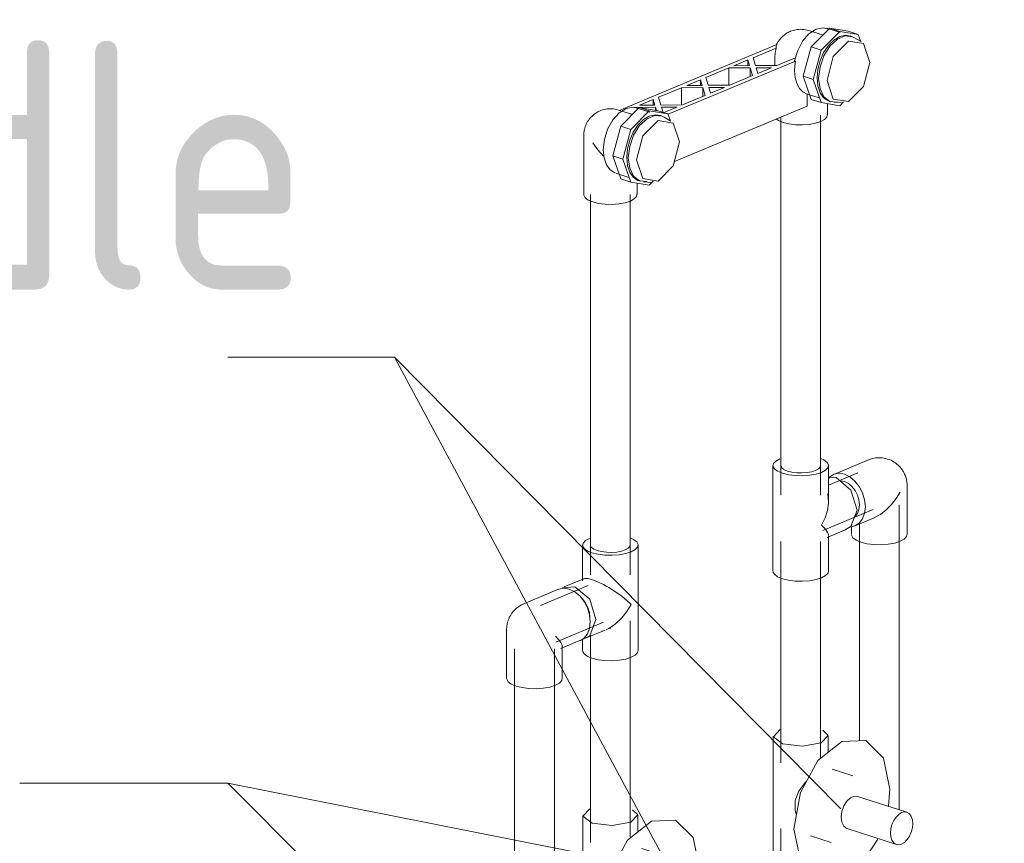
# Model space of a CAD drawing. Header units: millimetres. Extents: x -121 to 39028, y 270 to 28264.
# Tile 5 of 97: x 11958 to 12453, y 16465 to 16879. Entities that reach past the tile are written whole.
import ezdxf

# ---------------------------------------------------------------- set-up
doc = ezdxf.new("R2010")
doc.units = ezdxf.units.MM
for name, color, linetype, lineweight in [('M-EQPM-____-OTLN', 50, 'Continuous', 20), ('P-PIPE-____-IDEN', 2, 'Continuous', 20), ('P-PIPE-____-OTLN', 3, 'Continuous', 20)]:
    doc.layers.add(name, color=color, linetype=linetype, lineweight=lineweight)
doc.styles.add('GOST Common_1', font='GOST_Common.ttf', dxfattribs={"width": 0.9, "height": 125})

# ---------------------------------------------------------------- blocks, each defined once
blk = doc.blocks.new('VTp_724_0 Водорозетка двойная - VTp_724_0-V13-3D Water Left')
at = {"layer": 'M-EQPM-____-OTLN'}
for p, q in [((-17520.43, 16865.7), (-17511.05, 16875.08)), ((-17505.75, 16872.82), (-17512.51, 16875)), ((-17511.05, 16875.08), (-17501.67, 16873.52)), ((-17506.02, 16873.45), (-17511.05, 16875.08)), ((-17514.89, 16871.72), (-17521.5, 16873.86)), ((-17506.02, 16873.45), (-17515.4, 16864.07)), ((-17496.64, 16871.9), (-17506.02, 16873.45)), ((-17501.67, 16873.52), (-17496.64, 16871.9)), ((-17499.89, 16870.93), (-17500.72, 16871.19)), ((-17495.22, 16868.29), (-17498.48, 16870.27)), ((-17495.4, 16868.2), (-17496.64, 16871.9)), ((-17537.7, 16866.83), (-17616.97, 16833.75)), ((-17549.59, 16860.2), (-17537.91, 16865.08)), ((-17524.31, 16850.87), (-17520.43, 16865.7)), ((-17515.4, 16864.07), (-17520.43, 16865.7)), ((-17548.39, 16856.26), (-17549.59, 16860.2)), ((-17538.72, 16860.08), (-17538.72, 16856.31)), ((-17528.25, 16860.21), (-17537.58, 16856.32)), ((-17515.4, 16864.07), (-17519.28, 16849.24)), ((-17592.37, 16831.79), (-17528.26, 16858.54)), ((-17573.37, 16850.28), (-17561.87, 16855.08)), ((-17561.87, 16855.08), (-17551.06, 16855.14)), ((-17561.87, 16855.08), (-17561.87, 16846.4)), ((-17559.2, 16856.19), (-17552.27, 16859.08)), ((-17551.4, 16856.24), (-17559.2, 16856.19)), ((-17552.27, 16859.08), (-17551.4, 16856.24)), ((-17552.27, 16859.08), (-17552.27, 16856.23)), ((-17551.06, 16855.14), (-17549.86, 16851.2)), ((-17551.06, 16850.69), (-17551.06, 16855.14)), ((-17537.58, 16856.32), (-17548.39, 16856.26)), ((-17548.05, 16855.16), (-17540.25, 16855.2)), ((-17547.19, 16852.31), (-17548.05, 16855.16)), ((-17540.25, 16855.2), (-17547.19, 16852.31)), ((-17528.26, 16858.54), (-17528.71, 16858.69)), ((-17572.17, 16846.33), (-17573.37, 16850.28)), ((-17549.86, 16851.2), (-17561.36, 16846.4)), ((-17520.43, 16839.28), (-17524.31, 16850.87)), ((-17519.28, 16849.24), (-17524.31, 16850.87)), ((-17597.15, 16840.36), (-17585.65, 16845.15)), ((-17585.65, 16845.15), (-17574.84, 16845.22)), ((-17585.65, 16836.47), (-17585.65, 16845.15)), ((-17582.98, 16846.27), (-17576.05, 16849.16)), ((-17575.18, 16846.32), (-17582.98, 16846.27)), ((-17576.05, 16849.16), (-17575.18, 16846.32)), ((-17576.05, 16846.31), (-17576.05, 16849.16)), ((-17574.84, 16845.22), (-17573.64, 16841.27)), ((-17574.84, 16840.7), (-17574.84, 16845.22)), ((-17561.36, 16846.4), (-17572.17, 16846.33)), ((-17571.83, 16845.24), (-17564.03, 16845.28)), ((-17570.97, 16842.39), (-17571.83, 16845.24)), ((-17564.03, 16845.28), (-17570.97, 16842.39)), ((-17519.28, 16849.24), (-17515.4, 16837.66)), ((-17595.95, 16836.41), (-17597.15, 16840.36)), ((-17573.64, 16841.27), (-17585.14, 16836.48)), ((-17522.66, 16842.02), (-17516.35, 16839.99)), ((-17522.41, 16835.87), (-17522.41, 16841.95)), ((-17616.21, 16825.73), (-17606.83, 16835.11)), ((-17609.43, 16835.23), (-17598.62, 16835.3)), ((-17601.53, 16832.85), (-17608.28, 16835.04)), ((-17606.83, 16835.11), (-17597.45, 16833.56)), ((-17601.8, 16833.49), (-17606.83, 16835.11)), ((-17606.76, 16836.35), (-17599.82, 16839.24)), ((-17598.96, 16836.39), (-17606.76, 16836.35)), ((-17599.82, 16839.24), (-17598.96, 16836.39)), ((-17599.82, 16836.39), (-17599.82, 16839.24)), ((-17598.62, 16835.3), (-17598.13, 16833.67)), ((-17598.62, 16833.75), (-17598.62, 16835.3)), ((-17585.14, 16836.48), (-17595.95, 16836.41)), ((-17595.61, 16835.31), (-17587.81, 16835.36)), ((-17594.82, 16832.71), (-17595.61, 16835.31)), ((-17587.81, 16835.36), (-17594.45, 16832.59)), ((-17589.16, 16808.02), (-17522.41, 16835.87)), ((-17515.4, 16837.66), (-17520.43, 16839.28)), ((-17515.4, 16837.66), (-17506.02, 16836.1)), ((-17512.22, 16831.34), (-17512.22, 16837.13)), ((-17511.32, 16838.36), (-17510.5, 16838.1)), ((-17508.97, 16837.8), (-17505.17, 16837.5)), ((-17506.02, 16836.1), (-17504.1, 16838.02)), ((-17610.67, 16831.76), (-17617.28, 16833.89)), ((-17601.8, 16833.49), (-17611.18, 16824.11)), ((-17592.42, 16831.93), (-17601.8, 16833.49)), ((-17597.45, 16833.56), (-17592.42, 16831.93)), ((-17595.67, 16830.96), (-17596.5, 16831.23)), ((-17591, 16828.32), (-17594.26, 16830.31)), ((-17591.18, 16828.24), (-17592.42, 16831.93)), ((-17620.09, 16810.9), (-17616.21, 16825.73)), ((-17611.18, 16824.11), (-17616.21, 16825.73)), ((-17634.79, 16821.14), (-17634.79, 16791.38)), ((-17611.18, 16824.11), (-17615.06, 16809.28)), ((-17616.21, 16799.32), (-17620.09, 16810.9)), ((-17615.06, 16809.28), (-17620.09, 16810.9)), ((-17615.06, 16809.28), (-17611.18, 16797.69)), ((-17618.64, 16802.12), (-17612.13, 16800.02)), ((-17611.18, 16797.69), (-17616.21, 16799.32)), ((-17611.18, 16797.69), (-17601.8, 16796.14)), ((-17607.99, 16791.38), (-17607.99, 16797.17)), ((-17607.1, 16798.4), (-17606.28, 16798.13)), ((-17604.75, 16797.83), (-17600.95, 16797.54)), ((-17601.8, 16796.14), (-17599.88, 16798.06))]:
    blk.add_line(p, q, dxfattribs=at)
for points in [[(-17521.5, 16873.86, 0), (-17522.33, 16874.1, 0), (-17523.18, 16874.28, 0), (-17524.03, 16874.41, 0), (-17524.87, 16874.49, 0), (-17525.7, 16874.51, 0), (-17526.51, 16874.48, 0), (-17527.29, 16874.4, 0), (-17528.04, 16874.29, 0), (-17528.76, 16874.13, 0), (-17529.45, 16873.95, 0), (-17530.1, 16873.73, 0), (-17530.72, 16873.5, 0), (-17530.78, 16873.47, 0)], [(-17511.64, 16874.65, 0), (-17514.38, 16875.32, 0), (-17517.93, 16874.58, 0), (-17521.47, 16872.25, 0), (-17524.65, 16868.56, 0), (-17527.14, 16863.89, 0), (-17528.71, 16858.69, 0)], [(-17530.78, 16873.47, 0), (-17531.35, 16873.22, 0), (-17531.89, 16872.95, 0), (-17532.4, 16872.66, 0), (-17532.88, 16872.37, 0), (-17533.32, 16872.07, 0), (-17533.74, 16871.77, 0), (-17534.13, 16871.46, 0), (-17534.49, 16871.15, 0), (-17534.83, 16870.84, 0), (-17535.15, 16870.52, 0), (-17535.45, 16870.21, 0), (-17535.73, 16869.9, 0), (-17535.99, 16869.59, 0), (-17536.24, 16869.28, 0), (-17536.47, 16868.97, 0), (-17536.68, 16868.66, 0), (-17536.89, 16868.35, 0), (-17537.08, 16868.05, 0), (-17537.26, 16867.74, 0), (-17537.43, 16867.43, 0), (-17537.59, 16867.13, 0), (-17537.74, 16866.82, 0), (-17537.88, 16866.52, 0), (-17537.88, 16866.5, 0)], [(-17517.41, 16850.02, 0), (-17517.03, 16854.34, 0), (-17515.89, 16858.68, 0), (-17514.08, 16862.76, 0), (-17511.72, 16866.3, 0), (-17508.97, 16869.05, 0), (-17506.02, 16870.82, 0), (-17503.07, 16871.51, 0), (-17500.32, 16871.05, 0)], [(-17498.48, 16870.27, 0), (-17499.5, 16870.78, 0), (-17503.22, 16871.14, 0), (-17507.17, 16869.49, 0), (-17510.89, 16866.03, 0), (-17513.92, 16861.18, 0), (-17515.9, 16855.53, 0), (-17516.59, 16849.76, 0)], [(-17537.91, 16865.08, 0), (-17538.52, 16862.57, 0), (-17538.72, 16860.08, 0)], [(-17537.91, 16865.08, 0), (-17538.04, 16865.96, 0), (-17537.7, 16866.83, 0)], [(-17490.79, 16857.85, 0), (-17493.95, 16867.29, 0), (-17501.59, 16868.56, 0), (-17509.23, 16860.91, 0), (-17512.39, 16848.84, 0)], [(-17528.75, 16853.69, 0), (-17528.63, 16856.09, 0), (-17528.26, 16858.54, 0)], [(-17512.39, 16848.84, 0), (-17509.23, 16839.41, 0), (-17501.59, 16838.14, 0), (-17493.95, 16845.78, 0), (-17490.79, 16857.85, 0)], [(-17522.41, 16841.95, 0), (-17524.54, 16842.99, 0), (-17526.31, 16844.78, 0), (-17527.64, 16847.25, 0), (-17528.47, 16850.27, 0), (-17528.75, 16853.69, 0)], [(-17511.32, 16838.36, 0), (-17511.72, 16838.51, 0), (-17514.08, 16840.07, 0), (-17515.89, 16842.64, 0), (-17517.03, 16846.03, 0), (-17517.41, 16850.02, 0)], [(-17516.59, 16849.76, 0), (-17515.9, 16844.56, 0), (-17513.92, 16840.56, 0), (-17510.89, 16838.24, 0), (-17507.17, 16837.88, 0)], [(-17617.28, 16833.89, 0), (-17618.11, 16834.13, 0), (-17618.96, 16834.32, 0), (-17619.81, 16834.45, 0), (-17620.65, 16834.52, 0), (-17621.48, 16834.54, 0), (-17622.29, 16834.51, 0), (-17623.07, 16834.44, 0), (-17623.82, 16834.32, 0), (-17624.54, 16834.17, 0), (-17625.23, 16833.98, 0), (-17625.88, 16833.77, 0), (-17626.5, 16833.53, 0), (-17626.55, 16833.51, 0)], [(-17607.33, 16834.64, 0), (-17609.92, 16835.34, 0), (-17613.46, 16834.72, 0), (-17617.01, 16832.5, 0), (-17620.22, 16828.9, 0), (-17622.77, 16824.28, 0), (-17624.42, 16819.09, 0), (-17624.98, 16813.87, 0)], [(-17626.55, 16833.51, 0), (-17627.13, 16833.25, 0), (-17627.67, 16832.98, 0), (-17628.18, 16832.7, 0), (-17628.65, 16832.41, 0), (-17629.1, 16832.11, 0), (-17629.52, 16831.8, 0), (-17629.9, 16831.49, 0), (-17630.27, 16831.18, 0), (-17630.61, 16830.87, 0), (-17630.93, 16830.56, 0), (-17631.23, 16830.25, 0), (-17631.51, 16829.93, 0), (-17631.77, 16829.62, 0), (-17632.02, 16829.31, 0), (-17632.25, 16829, 0), (-17632.46, 16828.69, 0), (-17632.67, 16828.39, 0), (-17632.86, 16828.08, 0), (-17633.04, 16827.77, 0), (-17633.21, 16827.47, 0), (-17633.37, 16827.16, 0), (-17633.51, 16826.86, 0), (-17633.65, 16826.55, 0), (-17633.79, 16826.24, 0), (-17633.91, 16825.94, 0), (-17634.02, 16825.63, 0), (-17634.13, 16825.31, 0), (-17634.23, 16825, 0), (-17634.32, 16824.68, 0)], [(-17613.19, 16810.06, 0), (-17612.81, 16814.37, 0), (-17611.67, 16818.72, 0), (-17609.86, 16822.8, 0), (-17607.5, 16826.33, 0), (-17604.75, 16829.08, 0), (-17601.8, 16830.86, 0), (-17598.85, 16831.54, 0), (-17596.1, 16831.09, 0)], [(-17594.26, 16830.31, 0), (-17595.28, 16830.82, 0), (-17598.99, 16831.17, 0), (-17602.95, 16829.52, 0), (-17606.67, 16826.06, 0), (-17609.7, 16821.22, 0), (-17611.68, 16815.57, 0), (-17612.37, 16809.79, 0)], [(-17512.24, 16831.66, 0), (-17512.48, 16830.37, 0), (-17513.61, 16829.16, 0), (-17515.56, 16828.09, 0), (-17518.19, 16827.25, 0), (-17521.33, 16826.68, 0), (-17524.76, 16826.43, 0), (-17528.25, 16826.52, 0), (-17531.56, 16826.93, 0), (-17534.47, 16827.65, 0)], [(-17634.32, 16824.68, 0), (-17634.4, 16824.36, 0), (-17634.48, 16824.04, 0), (-17634.55, 16823.71, 0), (-17634.61, 16823.38, 0), (-17634.66, 16823.04, 0), (-17634.7, 16822.69, 0), (-17634.74, 16822.34, 0), (-17634.77, 16821.98, 0), (-17634.79, 16821.62, 0), (-17634.79, 16821.24, 0), (-17634.79, 16821.14, 0)], [(-17586.57, 16817.89, 0), (-17589.73, 16827.32, 0), (-17597.37, 16828.59, 0), (-17605.01, 16820.95, 0), (-17608.17, 16808.88, 0)], [(-17534.47, 16827.65, 0), (-17536.77, 16828.62, 0), (-17537.94, 16829.41, 0)], [(-17630.25, 16817.45, 0), (-17627.72, 16813.96, 0), (-17624.77, 16810.77, 0)], [(-17608.17, 16808.88, 0), (-17605.01, 16799.44, 0), (-17597.37, 16798.17, 0), (-17589.73, 16805.81, 0), (-17586.57, 16817.89, 0)], [(-17624.98, 16813.87, 0), (-17624.58, 16809.83, 0), (-17623.42, 16806.41, 0), (-17621.57, 16803.84, 0), (-17619.17, 16802.3, 0)], [(-17607.1, 16798.4, 0), (-17607.5, 16798.54, 0), (-17609.86, 16800.11, 0), (-17611.67, 16802.67, 0), (-17612.81, 16806.07, 0), (-17613.19, 16810.06, 0)], [(-17612.37, 16809.79, 0), (-17611.68, 16804.59, 0), (-17609.7, 16800.59, 0), (-17606.67, 16798.27, 0), (-17602.95, 16797.92, 0)], [(-17630.25, 16787.68, 0), (-17632.55, 16788.65, 0), (-17634.09, 16789.8, 0), (-17634.77, 16791.06, 0), (-17634.79, 16791.38, 0)], [(-17608.02, 16791.69, 0), (-17608.26, 16790.41, 0), (-17609.39, 16789.19, 0), (-17611.33, 16788.13, 0), (-17613.97, 16787.28, 0), (-17617.11, 16786.72, 0), (-17620.54, 16786.47, 0), (-17624.03, 16786.55, 0), (-17627.34, 16786.97, 0), (-17630.25, 16787.68, 0)]]:
    blk.add_polyline3d(points, dxfattribs=at)
blk = doc.blocks.new('ADSK_Полипропилен_Тройник - Универсальный-1558629-3D Water Left')
at = {"layer": 'P-PIPE-____-OTLN', "color": 150}
for p, q in [((-17539.62, 16655.07), (-17539.62, 16640.19)), ((-17532.22, 16652.32), (-17533.94, 16653.04)), ((-17511.62, 16640.19), (-17511.62, 16655.07)), ((-17511.74, 16649.35), (-17507.78, 16649.03)), ((-17539.62, 16640.19), (-17539.62, 16616.94)), ((-17511.85, 16639.73), (-17512.14, 16640.88)), ((-17511.62, 16637.16), (-17511.62, 16640.19)), ((-17512.29, 16618.95), (-17502.39, 16623.08)), ((-17539.62, 16616.94), (-17539.62, 16602.05)), ((-17511.62, 16616.94), (-17511.62, 16619.97)), ((-17511.62, 16602.05), (-17511.62, 16616.94))]:
    blk.add_line(p, q, dxfattribs=at)
for points in [[(-17536.13, 16658.47, 0), (-17538.16, 16657.35, 0), (-17539.34, 16656.08, 0), (-17539.59, 16654.74, 0), (-17538.88, 16653.43, 0), (-17537.27, 16652.22, 0), (-17534.86, 16651.21, 0)], [(-17511.65, 16655.41, 0), (-17512.35, 16656.72, 0), (-17513.96, 16657.92, 0), (-17515.55, 16658.64, 0)], [(-17534.04, 16653.1, 0), (-17535.09, 16653.9, 0), (-17535.6, 16654.84, 0)], [(-17534.86, 16651.21, 0), (-17531.83, 16650.47, 0), (-17528.37, 16650.03, 0), (-17524.72, 16649.94, 0), (-17521.14, 16650.2, 0), (-17517.86, 16650.79, 0), (-17515.1, 16651.68, 0), (-17513.07, 16652.79, 0), (-17511.89, 16654.06, 0), (-17511.64, 16655.4, 0)], [(-17515.64, 16655.31, 0), (-17515.81, 16654.35, 0), (-17516.65, 16653.44, 0), (-17518.11, 16652.65, 0), (-17520.07, 16652.02, 0), (-17522.42, 16651.59, 0), (-17524.98, 16651.41, 0), (-17527.58, 16651.47, 0), (-17530.05, 16651.78, 0), (-17532.22, 16652.32, 0)], [(-17507.78, 16649.03, 0), (-17500.35, 16642.81, 0), (-17497.27, 16632.61, 0), (-17500.35, 16624.4, 0), (-17503.26, 16622.79, 0)], [(-17515.1, 16625.17, 0), (-17513.39, 16628.81, 0), (-17512.2, 16632.53, 0), (-17511.64, 16636.21, 0), (-17511.85, 16639.73, 0)], [(-17511.64, 16620.27, 0), (-17512.2, 16621.65, 0), (-17513.39, 16623.31, 0), (-17515.1, 16625.17, 0)], [(-17534.86, 16598.19, 0), (-17537.27, 16599.2, 0), (-17538.88, 16600.41, 0), (-17539.59, 16601.72, 0)], [(-17511.65, 16602.39, 0), (-17511.64, 16602.38, 0), (-17511.89, 16601.04, 0), (-17513.07, 16599.77, 0), (-17515.1, 16598.66, 0), (-17517.86, 16597.77, 0), (-17521.14, 16597.18, 0), (-17524.72, 16596.92, 0), (-17528.37, 16597.01, 0), (-17531.83, 16597.45, 0), (-17534.86, 16598.19, 0)]]:
    blk.add_polyline3d(points, dxfattribs=at)
blk = doc.blocks.new('ADSK_Полипропилен_Тройник - Универсальный-V14-3D Water Left')
at = {"layer": 'P-PIPE-____-OTLN', "color": 220}
for p, q in [((-17635.39, 16615.11), (-17635.39, 16600.22)), ((-17607.39, 16600.22), (-17607.39, 16615.11)), ((-17634.72, 16598.21), (-17644.62, 16594.08)), ((-17635.39, 16600.22), (-17635.39, 16597.19)), ((-17634.85, 16598.15), (-17634.39, 16598.31)), ((-17607.39, 16576.97), (-17607.39, 16600.22)), ((-17639.23, 16594.18), (-17645.55, 16593.6)), ((-17607.39, 16562.09), (-17607.39, 16576.97)), ((-17633.84, 16568.24), (-17623.94, 16572.37)), ((-17624.92, 16572), (-17625.62, 16571.78)), ((-17623.94, 16572.37), (-17624.92, 16572)), ((-17622.16, 16573.23), (-17623.52, 16572.55)), ((-17621.22, 16573.3), (-17622.08, 16573.31)), ((-17635.39, 16567.89), (-17635.39, 16562.09))]:
    blk.add_line(p, q, dxfattribs=at)
for points in [[(-17631.91, 16618.5, 0), (-17633.94, 16617.39, 0), (-17635.12, 16616.12, 0), (-17635.37, 16614.78, 0), (-17634.66, 16613.46, 0), (-17633.05, 16612.26, 0), (-17630.64, 16611.25, 0)], [(-17630.64, 16611.25, 0), (-17627.61, 16610.5, 0), (-17624.15, 16610.07, 0), (-17620.5, 16609.98, 0), (-17616.92, 16610.24, 0), (-17613.64, 16610.83, 0), (-17610.88, 16611.71, 0), (-17608.85, 16612.83, 0), (-17607.67, 16614.1, 0), (-17607.42, 16615.44, 0), (-17608.13, 16616.75, 0), (-17609.74, 16617.96, 0), (-17611.33, 16618.68, 0)], [(-17628, 16612.35, 0), (-17629.72, 16613.07, 0), (-17630.87, 16613.93, 0), (-17631.37, 16614.87, 0)], [(-17611.42, 16615.34, 0), (-17611.59, 16614.39, 0), (-17612.43, 16613.48, 0), (-17613.89, 16612.68, 0), (-17615.85, 16612.05, 0), (-17618.2, 16611.63, 0), (-17620.76, 16611.44, 0), (-17623.36, 16611.51, 0), (-17625.83, 16611.82, 0), (-17628, 16612.35, 0)], [(-17634.39, 16598.31, 0), (-17632.87, 16598.3, 0), (-17630.64, 16597.76, 0)], [(-17630.64, 16597.76, 0), (-17627.89, 16596.7, 0), (-17624.92, 16595.25, 0)], [(-17635.01, 16567.87, 0), (-17631.8, 16569.55, 0), (-17628.72, 16577.76, 0), (-17631.8, 16587.96, 0), (-17639.23, 16594.18, 0)], [(-17624.92, 16595.25, 0), (-17623.52, 16594.49, 0), (-17622.16, 16593.7, 0)], [(-17622.16, 16593.7, 0), (-17618.75, 16591.52, 0), (-17615.7, 16589.34, 0), (-17613.07, 16587.22, 0), (-17610.88, 16585.2, 0)], [(-17631.72, 16578.73, 0), (-17631.98, 16581.22, 0), (-17632.73, 16583.71, 0), (-17633.92, 16586.02, 0), (-17635.48, 16588, 0)], [(-17610.88, 16585.2, 0), (-17613.07, 16581.71, 0), (-17615.7, 16578.46, 0), (-17618.75, 16575.58, 0), (-17622.16, 16573.23, 0)], [(-17607.42, 16562.42, 0), (-17607.67, 16561.08, 0), (-17608.85, 16559.81, 0), (-17610.88, 16558.69, 0), (-17613.64, 16557.81, 0), (-17616.92, 16557.22, 0), (-17620.5, 16556.96, 0), (-17624.15, 16557.05, 0), (-17627.61, 16557.48, 0), (-17630.64, 16558.23, 0)], [(-17630.64, 16558.23, 0), (-17633.05, 16559.24, 0), (-17634.66, 16560.44, 0), (-17635.37, 16561.76, 0)]]:
    blk.add_polyline3d(points, dxfattribs=at)
blk = doc.blocks.new('PP-R Вентиль с хромированной рукояткой Белый - PP-R Вентиль с хромированной рукояткой Белый-V15-3D Water Left')
at = {"layer": 'P-PIPE-____-OTLN', "color": 150}
for p, q in [((-17539.42, 16519.03), (-17539.42, 16459.04)), ((-17515.81, 16518.31), (-17515.66, 16518.91)), ((-17511.82, 16510.79), (-17511.82, 16519.03)), ((-17499.47, 16499.14), (-17509.83, 16502.49)), ((-17472.25, 16480.73), (-17497.03, 16488.73)), ((-17480.78, 16492.4), (-17481.48, 16484)), ((-17520.68, 16468.89), (-17510.32, 16465.55)), ((-17502.25, 16472.56), (-17477.48, 16464.56))]:
    blk.add_line(p, q, dxfattribs=at)
for points in [[(-17535.98, 16522.38, 0), (-17539.39, 16518.71, 0), (-17534.73, 16515.23, 0)], [(-17534.73, 16515.23, 0), (-17524.74, 16513.98, 0), (-17515.25, 16515.69, 0), (-17511.84, 16519.36, 0), (-17514.42, 16522, 0)], [(-17529, 16472.28, 0), (-17525.77, 16490.61, 0), (-17516.95, 16506.72, 0), (-17504.89, 16516.29, 0), (-17492.84, 16516.78, 0), (-17484.01, 16508.03, 0), (-17480.78, 16492.4, 0)], [(-17527.79, 16479.39, 0), (-17528.38, 16481.52, 0), (-17528.38, 16486.63, 0), (-17526.5, 16491.36, 0), (-17523.37, 16495.65, 0), (-17522.66, 16496.43, 0)], [(-17505.25, 16478.3, 0), (-17504.91, 16481.15, 0), (-17503.94, 16483.93, 0), (-17502.45, 16486.32, 0), (-17500.61, 16488.03, 0), (-17498.66, 16488.84, 0), (-17496.83, 16488.66, 0)], [(-17502.45, 16472.63, 0), (-17503.94, 16473.77, 0), (-17504.91, 16475.74, 0), (-17505.25, 16478.3, 0)], [(-17469.25, 16474.99, 0), (-17469.44, 16476.95, 0), (-17470, 16478.63, 0), (-17470.89, 16479.89, 0), (-17472.06, 16480.66, 0), (-17473.41, 16480.89, 0), (-17474.86, 16480.55, 0), (-17476.32, 16479.67, 0), (-17477.67, 16478.32, 0), (-17478.83, 16476.58, 0), (-17479.72, 16474.57, 0), (-17480.29, 16472.43, 0), (-17480.48, 16470.3, 0)], [(-17480.48, 16470.3, 0), (-17480.29, 16468.33, 0), (-17479.72, 16466.66, 0), (-17478.83, 16465.4, 0), (-17477.67, 16464.63, 0), (-17476.32, 16464.4, 0), (-17474.86, 16464.74, 0), (-17473.41, 16465.61, 0), (-17472.06, 16466.97, 0), (-17470.89, 16468.71, 0), (-17470, 16470.72, 0), (-17469.44, 16472.86, 0), (-17469.25, 16474.99, 0)], [(-17486.9, 16467.26, 0), (-17492.84, 16457.97, 0), (-17504.89, 16448.39, 0), (-17516.95, 16447.91, 0), (-17525.77, 16456.66, 0), (-17529, 16472.28, 0)], [(-17534.73, 16455.23, 0), (-17539.39, 16458.71, 0), (-17539.41, 16459.01, 0)], [(-17523.25, 16454.06, 0), (-17524.74, 16453.98, 0), (-17534.73, 16455.23, 0)]]:
    blk.add_polyline3d(points, dxfattribs=at)
blk = doc.blocks.new('PP-R Вентиль с хромированной рукояткой Белый - PP-R Вентиль с хромированной рукояткой Белый-V16-3D Water Left')
at = {"layer": 'P-PIPE-____-OTLN', "color": 220}
for p, q in [((-17635.19, 16479.07), (-17635.19, 16419.07)), ((-17611.59, 16478.35), (-17611.44, 16478.95)), ((-17607.59, 16470.83), (-17607.59, 16479.07)), ((-17595.25, 16459.17), (-17605.61, 16462.52)), ((-17568.03, 16440.77), (-17592.81, 16448.77)), ((-17576.56, 16452.44), (-17577.26, 16444.04)), ((-17616.46, 16428.93), (-17606.1, 16425.58)), ((-17598.03, 16432.59), (-17573.25, 16424.59))]:
    blk.add_line(p, q, dxfattribs=at)
for points in [[(-17631.76, 16482.42, 0), (-17635.17, 16478.75, 0), (-17630.51, 16475.27, 0)], [(-17630.51, 16475.27, 0), (-17620.51, 16474.01, 0), (-17611.03, 16475.72, 0), (-17607.62, 16479.39, 0), (-17610.2, 16482.03, 0)], [(-17624.78, 16432.32, 0), (-17621.55, 16450.64, 0), (-17612.73, 16466.75, 0), (-17600.67, 16476.33, 0), (-17588.62, 16476.81, 0), (-17579.79, 16468.07, 0), (-17576.56, 16452.44, 0)], [(-17623.57, 16439.43, 0), (-17624.16, 16441.55, 0), (-17624.16, 16446.67, 0), (-17622.28, 16451.4, 0), (-17619.15, 16455.69, 0), (-17618.44, 16456.46, 0)], [(-17601.03, 16438.34, 0), (-17600.69, 16441.18, 0), (-17599.72, 16443.97, 0), (-17598.22, 16446.36, 0), (-17596.39, 16448.06, 0), (-17594.44, 16448.87, 0), (-17592.61, 16448.7, 0)], [(-17598.22, 16432.66, 0), (-17599.72, 16433.8, 0), (-17600.69, 16435.77, 0), (-17601.03, 16438.34, 0)], [(-17565.03, 16435.02, 0), (-17565.22, 16436.99, 0), (-17565.78, 16438.66, 0), (-17566.67, 16439.93, 0), (-17567.83, 16440.7, 0), (-17569.19, 16440.92, 0), (-17570.64, 16440.59, 0), (-17572.09, 16439.71, 0), (-17573.45, 16438.35, 0), (-17574.61, 16436.61, 0), (-17575.5, 16434.6, 0), (-17576.06, 16432.46, 0), (-17576.26, 16430.34, 0)], [(-17576.26, 16430.34, 0), (-17576.06, 16428.37, 0), (-17575.5, 16426.7, 0), (-17574.61, 16425.43, 0), (-17573.45, 16424.66, 0), (-17572.09, 16424.44, 0), (-17570.64, 16424.77, 0), (-17569.19, 16425.65, 0), (-17567.83, 16427, 0), (-17566.67, 16428.74, 0), (-17565.78, 16430.75, 0), (-17565.22, 16432.9, 0), (-17565.03, 16435.02, 0)], [(-17582.87, 16426.91, 0), (-17588.62, 16418.01, 0), (-17600.67, 16408.43, 0), (-17612.73, 16407.95, 0), (-17621.55, 16416.69, 0), (-17624.78, 16432.32, 0)], [(-17630.51, 16415.27, 0), (-17635.17, 16418.75, 0), (-17635.18, 16419.05, 0)], [(-17619.03, 16414.09, 0), (-17620.51, 16414.02, 0), (-17630.51, 16415.27, 0)]]:
    blk.add_polyline3d(points, dxfattribs=at)
blk = doc.blocks.new('ADSK_Полипропилен_Отвод - Универсальный-V17-3D Water Left')
at = {"layer": 'P-PIPE-____-OTLN', "color": 150}
for p, q in [((-17491.49, 16657.97), (-17508.99, 16650.67)), ((-17472.1, 16620.4), (-17472.1, 16645.05)), ((-17498.21, 16624.83), (-17488.64, 16628.82)), ((-17488.84, 16628.74), (-17485.57, 16630.47)), ((-17500.1, 16624.44), (-17500.1, 16620.4))]:
    blk.add_line(p, q, dxfattribs=at)
for points in [[(-17491.49, 16657.97, 0), (-17490.85, 16658.22, 0), (-17490.17, 16658.45, 0), (-17489.46, 16658.64, 0), (-17488.71, 16658.81, 0), (-17487.93, 16658.93, 0), (-17487.11, 16659.02, 0), (-17486.27, 16659.05, 0), (-17485.41, 16659.04, 0), (-17484.53, 16658.96, 0), (-17483.64, 16658.84, 0), (-17482.76, 16658.65, 0), (-17481.88, 16658.4, 0), (-17481.02, 16658.1, 0), (-17480.19, 16657.74, 0), (-17479.39, 16657.34, 0), (-17478.62, 16656.89, 0), (-17477.9, 16656.41, 0), (-17477.23, 16655.89, 0), (-17476.61, 16655.35, 0), (-17476.04, 16654.79, 0), (-17475.52, 16654.22, 0), (-17475.04, 16653.65, 0), (-17474.62, 16653.07, 0), (-17474.24, 16652.49, 0), (-17473.9, 16651.92, 0), (-17473.6, 16651.36, 0), (-17473.33, 16650.81, 0), (-17473.1, 16650.27, 0), (-17472.9, 16649.74, 0), (-17472.73, 16649.22, 0), (-17472.59, 16648.72, 0), (-17472.46, 16648.23, 0), (-17472.36, 16647.76, 0), (-17472.28, 16647.29, 0), (-17472.21, 16646.85, 0), (-17472.16, 16646.41, 0), (-17472.13, 16645.98, 0), (-17472.11, 16645.57, 0), (-17472.1, 16645.16, 0), (-17472.1, 16645.05, 0)], [(-17503.6, 16650.77, 0), (-17506.32, 16651.21, 0), (-17508.86, 16650.72, 0), (-17511.03, 16649.36, 0), (-17511.71, 16648.65, 0)], [(-17505.54, 16647.36, 0), (-17503.6, 16647.05, 0), (-17501.66, 16646.11, 0), (-17499.85, 16644.59, 0), (-17498.29, 16642.61, 0), (-17497.1, 16640.3, 0), (-17496.35, 16637.81, 0), (-17496.09, 16635.32, 0)], [(-17500.33, 16624.32, 0), (-17498.35, 16624.77, 0), (-17496.17, 16626.14, 0), (-17494.5, 16628.3, 0), (-17493.45, 16631.1, 0), (-17493.09, 16634.35, 0), (-17493.45, 16637.84, 0), (-17494.5, 16641.32, 0), (-17496.17, 16644.56, 0), (-17498.35, 16647.33, 0), (-17500.88, 16649.45, 0), (-17503.6, 16650.77, 0)], [(-17485.48, 16630.53, 0), (-17482.57, 16632.78, 0), (-17479.89, 16635.49, 0), (-17477.56, 16638.48, 0), (-17475.59, 16641.66, 0)], [(-17496.09, 16635.32, 0), (-17496.35, 16633, 0), (-17497.1, 16631, 0), (-17498.29, 16629.46, 0)], [(-17495.34, 16616.54, 0), (-17497.75, 16617.55, 0), (-17499.36, 16618.76, 0), (-17500.07, 16620.08, 0)], [(-17472.12, 16620.73, 0), (-17472.37, 16619.39, 0), (-17473.55, 16618.12, 0), (-17475.59, 16617.01, 0), (-17478.34, 16616.13, 0), (-17481.62, 16615.53, 0), (-17485.2, 16615.27, 0), (-17488.85, 16615.36, 0), (-17492.31, 16615.8, 0), (-17495.34, 16616.54, 0)]]:
    blk.add_polyline3d(points, dxfattribs=at)
blk = doc.blocks.new('ADSK_Полипропилен_Отвод - Универсальный-V18-3D Water Left')
at = {"layer": 'P-PIPE-____-OTLN', "color": 220}
for p, q in [((-17647.47, 16592.89), (-17664.98, 16585.58)), ((-17673.59, 16572.66), (-17673.59, 16548.01)), ((-17646.25, 16563.05), (-17636.69, 16567.05)), ((-17645.59, 16548.01), (-17645.59, 16564.06))]:
    blk.add_line(p, q, dxfattribs=at)
for points in [[(-17647.34, 16592.94, 0), (-17644.8, 16593.42, 0), (-17642.08, 16592.99, 0)], [(-17642.08, 16592.99, 0), (-17639.36, 16591.67, 0), (-17636.83, 16589.55, 0), (-17634.65, 16586.77, 0), (-17632.98, 16583.54, 0), (-17631.93, 16580.06, 0), (-17631.57, 16576.57, 0), (-17631.93, 16573.32, 0), (-17632.98, 16570.51, 0), (-17634.65, 16568.36, 0), (-17636.83, 16566.99, 0)], [(-17664.98, 16585.58, 0), (-17665.58, 16585.31, 0), (-17666.14, 16585.03, 0), (-17666.67, 16584.74, 0), (-17667.17, 16584.43, 0), (-17667.63, 16584.12, 0), (-17668.07, 16583.8, 0), (-17668.48, 16583.48, 0), (-17668.86, 16583.15, 0), (-17669.21, 16582.83, 0), (-17669.55, 16582.5, 0), (-17669.86, 16582.17, 0), (-17670.15, 16581.85, 0), (-17670.43, 16581.52, 0), (-17670.68, 16581.2, 0), (-17670.92, 16580.87, 0), (-17671.15, 16580.55, 0), (-17671.36, 16580.23, 0), (-17671.56, 16579.91, 0), (-17671.75, 16579.59, 0), (-17671.93, 16579.27, 0), (-17672.09, 16578.95, 0), (-17672.25, 16578.63, 0), (-17672.39, 16578.31, 0), (-17672.53, 16577.99, 0), (-17672.66, 16577.67, 0), (-17672.78, 16577.35, 0), (-17672.89, 16577.02, 0), (-17672.99, 16576.69, 0), (-17673.09, 16576.36, 0), (-17673.18, 16576.03, 0), (-17673.25, 16575.69, 0), (-17673.33, 16575.34, 0), (-17673.39, 16575, 0), (-17673.44, 16574.64, 0), (-17673.49, 16574.28, 0), (-17673.53, 16573.92, 0), (-17673.56, 16573.54, 0), (-17673.58, 16573.16, 0), (-17673.59, 16572.77, 0), (-17673.59, 16572.66, 0)], [(-17649.07, 16569.27, 0), (-17647.49, 16567.57, 0), (-17646.35, 16566.04, 0), (-17645.7, 16564.71, 0), (-17645.64, 16563.68, 0)], [(-17668.83, 16544.15, 0), (-17671.24, 16545.16, 0), (-17672.85, 16546.37, 0), (-17673.56, 16547.68, 0), (-17673.58, 16548.01, 0)], [(-17645.61, 16548.34, 0), (-17645.86, 16547, 0), (-17647.04, 16545.73, 0), (-17649.07, 16544.62, 0), (-17651.83, 16543.73, 0), (-17655.11, 16543.14, 0), (-17658.69, 16542.88, 0), (-17662.34, 16542.97, 0), (-17665.8, 16543.41, 0), (-17668.83, 16544.15, 0)]]:
    blk.add_polyline3d(points, dxfattribs=at)

msp = doc.modelspace()

# ---------------------------------------------------------------- linework, layer by layer
at = {"layer": 'P-PIPE-____-IDEN'}
for p, q in [((12146.27, 16709.67), (12062.41, 16709.67)), ((12146.27, 16709.67), (12062.41, 16709.67)), ((12370.88, 16482.51), (12146.27, 16709.67)), ((12295.36, 16432.45), (12146.27, 16709.67)), ((12062.41, 16495.34), (11957.7, 16495.34)), ((12062.41, 16495.34), (11957.7, 16495.34)), ((12390.2, 16430.51), (12062.41, 16495.34)), ((12253.09, 16304.92), (12062.41, 16495.34))]:
    msp.add_line(p, q, dxfattribs=at)
at = {"layer": 'P-PIPE-____-OTLN', "color": 150}
for p, q in [((12340.68, 16830.36), (12340.68, 16640.19)), ((12360.68, 16640.19), (12360.68, 16831.34)), ((12379.42, 16651.39), (12364.65, 16645.23)), ((12361.8, 16622.37), (12387.12, 16632.93)), ((12400.2, 16481.97), (12400.2, 16635.29)), ((12380.2, 16625.78), (12380.2, 16516.65)), ((12340.68, 16616.94), (12340.68, 16505.55)), ((12360.68, 16507.78), (12360.68, 16616.94)), ((12340.68, 16472.53), (12340.68, 16266.26))]:
    msp.add_line(p, q, dxfattribs=at)
at = {"layer": 'P-PIPE-____-OTLN', "color": 220}
for p, q in [((12244.91, 16791.38), (12244.91, 16600.22)), ((12264.91, 16600.22), (12264.91, 16791.38)), ((12243.79, 16594.79), (12219.8, 16584.78)), ((12264.91, 16467.81), (12264.91, 16576.97)), ((12227.5, 16566.33), (12251.49, 16576.34)), ((12254.22, 16573.31), (12255.08, 16573.3)), ((12244.91, 16569.75), (12244.91, 16465.58)), ((12206.71, 16562.9), (12206.71, 16210.36)), ((12226.71, 16210.36), (12226.71, 16562.9))]:
    msp.add_line(p, q, dxfattribs=at)

# ---------------------------------------------------------------- block references
at = {"layer": 'M-EQPM-____-OTLN'}
msp.add_blockref('VTp_724_0 Водорозетка двойная - VTp_724_0-V13-3D Water Left', (29876.3, 0), dxfattribs=at)
at = {"layer": 'P-PIPE-____-OTLN', "color": 150}
for name in ['ADSK_Полипропилен_Тройник - Универсальный-1558629-3D Water Left', 'ADSK_Полипропилен_Отвод - Универсальный-V17-3D Water Left', 'PP-R Вентиль с хромированной рукояткой Белый - PP-R Вентиль с хромированной рукояткой Белый-V15-3D Water Left']:
    msp.add_blockref(name, (29876.3, 0), dxfattribs=at)
at = {"layer": 'P-PIPE-____-OTLN', "color": 220}
for name in ['ADSK_Полипропилен_Тройник - Универсальный-V14-3D Water Left', 'ADSK_Полипропилен_Отвод - Универсальный-V18-3D Water Left', 'PP-R Вентиль с хромированной рукояткой Белый - PP-R Вентиль с хромированной рукояткой Белый-V16-3D Water Left']:
    msp.add_blockref(name, (29876.3, 0), dxfattribs=at)

# ---------------------------------------------------------------- texts
at = {"layer": 'P-PIPE-____-IDEN', "lineweight": 9, "insert": (10041.46, 16868.59), "char_height": 125, "width": 2445.9486, "attachment_point": 1, "style": 'GOST Common_1'}
msp.add_mtext('PPR Valve with chrome handle', dxfattribs=at)

doc.saveas('drawing.dxf')
